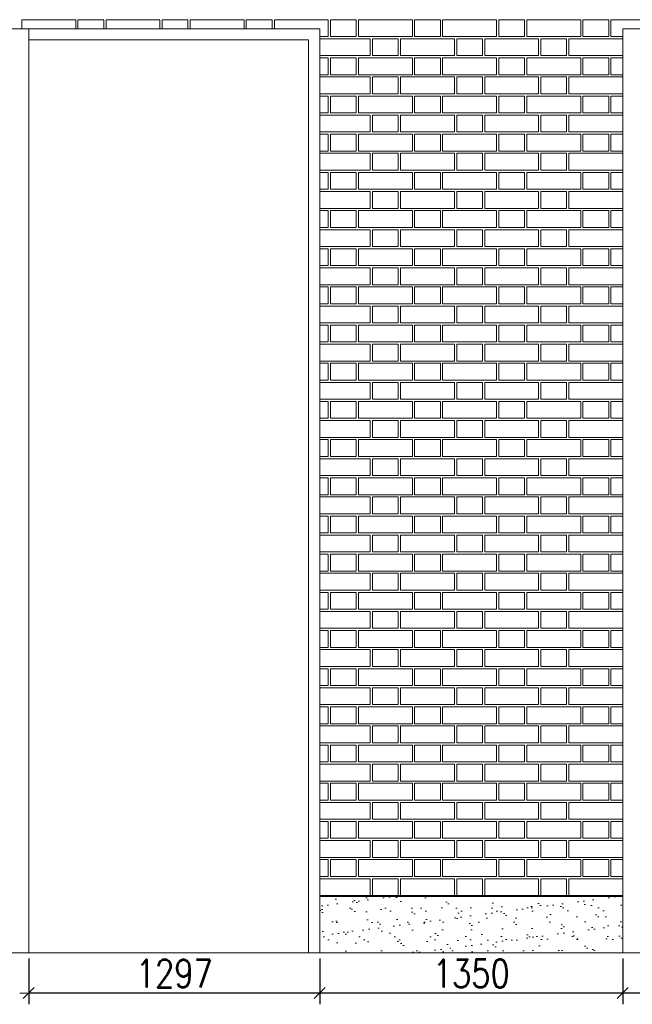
# Model space of a CAD drawing. Header units: millimetres. Extents: x 365044 to 878822, y -384447 to -241456.
# Tile 9 of 65: x 397562 to 400291, y -367444 to -363060. Entities that reach past the tile are written whole.
import ezdxf

# ---------------------------------------------------------------- set-up
doc = ezdxf.new("R2010")
doc.units = ezdxf.units.MM
doc.header["$PDMODE"] = 99
doc.linetypes.add('ACAD_ISO08W100', pattern=[36, 24, -3, 6, -3])
doc.linetypes.add('CENTER', pattern=[2, 1.25, -0.25, 0.25, -0.25])
doc.layers.get('Defpoints').update_dxf_attribs({"color": 250})
for name, color, linetype, lineweight in [('3A-HATCH', 252, 'Continuous', 0), ('4', 4, 'Continuous', 9), ('A-DIM', 7, 'Continuous', 13), ('A-LINE-00', 8, 'ACAD_ISO08W100', 5)]:
    doc.layers.add(name, color=color, linetype=linetype, lineweight=lineweight)
doc.layers.add('A-HATCH', color=9, linetype='Continuous', lineweight=0, true_color=0x808080)
doc.layers.add('CENTER', color=8, linetype='CENTER')
doc.styles.add('L1', font='simplex.shx', dxfattribs={"width": 0.8})
doc.dimstyles.new('copy 1 TO 50', dxfattribs={"dimscale": 50, "dimtxt": 2.5, "dimasz": 0.02, "dimexe": 1, "dimexo": 0.5, "dimgap": 0.5, "dimtad": 1, "dimdec": 0, "dimzin": 0, "dimdsep": 46, "dimtxsty": 'L1', "dimblk": '$0$$0$$1$new block', "dimcen": 0, "dimdle": 1, "dimclrd": 6, "dimclre": 6, "dimclrt": 7, "dimadec": 0, "dimazin": 0, "dimtfac": 2.5, "dimtdec": 0, "dimtix": 1, "dimtmove": 1, "dimatfit": 3, "dimldrblk": 'OPEN30', "dimfxl": 6, "dimtolj": 1, "dimtzin": 0, "dimarcsym": 0})

# ---------------------------------------------------------------- blocks, each defined once
blk = doc.blocks.new('$0$$0$$1$new block')
at = {"color": 3}
for p, q in [((40, 0), (-40, 0)), ((24.7, 24.7), (-24.7, -24.7)), ((0, 40), (0, -40))]:
    blk.add_line(p, q, dxfattribs=at)
blk = doc.blocks.new('*D352')
at = {"layer": 'A-DIM', "color": 6, "linetype": 'Continuous', "lineweight": -2, "transparency": 16777216}
for p, q in [((398898.8, -367239.9), (398898.8, -367444.2)), ((400248.8, -367239.9), (400248.8, -367444.2))]:
    blk.add_line(p, q, dxfattribs=at)
at = {"layer": 'A-DIM', "color": 6, "lineweight": -2, "transparency": 16777216}
blk.add_line((400247.8, -367394.2), (398899.8, -367394.2), dxfattribs=at)
at = {"layer": 'Defpoints', "color": 0, "transparency": 16777216}
for p in [(398898.8, -367214.9), (400248.8, -367214.9), (398898.8, -367394.2)]:
    blk.add_point(p, dxfattribs=at)
at = {"layer": 'A-DIM', "color": 6, "lineweight": -2, "transparency": 16777216, "rotation": 180}
blk.add_blockref('$0$$0$$1$new block', (398898.8, -367394.2), dxfattribs=at)
at = {"layer": 'A-DIM', "color": 6, "lineweight": -2, "transparency": 16777216}
blk.add_blockref('$0$$0$$1$new block', (400248.8, -367394.2), dxfattribs=at)
at = {"layer": 'A-DIM', "color": 7, "lineweight": -3, "transparency": 16777216, "insert": (399573.8, -367306.7), "char_height": 125, "attachment_point": 5, "style": 'L1'}
blk.add_mtext('\\A1;1350', dxfattribs=at)
blk = doc.blocks.new('_Open30')
at = {"color": 0, "linetype": 'ByBlock', "lineweight": -2}
for p, q in [((-1, 0.3), (0, 0)), ((0, 0), (-1, -0.3)), ((0, 0), (-1, 0))]:
    blk.add_line(p, q, dxfattribs=at)
blk = doc.blocks.new('*D381')
at = {"layer": 'A-DIM', "color": 6, "linetype": 'Continuous', "lineweight": -2, "transparency": 16777216}
for p, q in [((400248.8, -367239.9), (400248.8, -367444.2)), ((403738.8, -367239.9), (403738.8, -367444.2))]:
    blk.add_line(p, q, dxfattribs=at)
at = {"layer": 'A-DIM', "color": 6, "lineweight": -2, "transparency": 16777216}
blk.add_line((403737.8, -367394.2), (400249.8, -367394.2), dxfattribs=at)
at = {"layer": 'Defpoints', "color": 0, "transparency": 16777216}
for p in [(400248.8, -367214.9), (403738.8, -367214.9), (400248.8, -367394.2)]:
    blk.add_point(p, dxfattribs=at)
at = {"layer": 'A-DIM', "color": 6, "lineweight": -2, "transparency": 16777216, "rotation": 180}
blk.add_blockref('$0$$0$$1$new block', (400248.8, -367394.2), dxfattribs=at)
at = {"layer": 'A-DIM', "color": 6, "lineweight": -2, "transparency": 16777216}
blk.add_blockref('$0$$0$$1$new block', (403738.8, -367394.2), dxfattribs=at)
at = {"layer": 'A-DIM', "color": 7, "lineweight": -3, "transparency": 16777216, "insert": (401993.8, -367306.7), "char_height": 125, "attachment_point": 5, "style": 'L1'}
blk.add_mtext('\\A1;3490', dxfattribs=at)
blk = doc.blocks.new('*D382')
at = {"layer": 'A-DIM', "color": 6, "linetype": 'Continuous', "lineweight": -2, "transparency": 16777216}
for p, q in [((397601.8, -367239.9), (397601.8, -367444.2)), ((398898.8, -367239.9), (398898.8, -367444.2))]:
    blk.add_line(p, q, dxfattribs=at)
at = {"layer": 'A-DIM', "color": 6, "lineweight": -2, "transparency": 16777216}
blk.add_line((398897.8, -367394.2), (397602.8, -367394.2), dxfattribs=at)
at = {"layer": 'Defpoints', "color": 0, "transparency": 16777216}
for p in [(397601.8, -367214.9), (398898.8, -367214.9), (397601.8, -367394.2)]:
    blk.add_point(p, dxfattribs=at)
at = {"layer": 'A-DIM', "color": 6, "lineweight": -2, "transparency": 16777216, "rotation": 180}
blk.add_blockref('$0$$0$$1$new block', (397601.8, -367394.2), dxfattribs=at)
at = {"layer": 'A-DIM', "color": 6, "lineweight": -2, "transparency": 16777216}
blk.add_blockref('$0$$0$$1$new block', (398898.8, -367394.2), dxfattribs=at)
at = {"layer": 'A-DIM', "color": 7, "lineweight": -3, "transparency": 16777216, "insert": (398250.3, -367306.7), "char_height": 125, "attachment_point": 5, "style": 'L1'}
blk.add_mtext('\\A1;1297', dxfattribs=at)

msp = doc.modelspace()

# ---------------------------------------------------------------- hatches: boundary and pattern name
at = {"layer": '3A-HATCH'}
h = msp.add_hatch(dxfattribs=at)
h.set_pattern_fill('AR-SAND', color=256, scale=2)
h.set_pattern_definition([(37.5, (-130673.53, 17178.74), (-3.200063, 97.882647), [0, -77.216, 0, -86.36, 0, -82.55]), (7.5, (-130673.53, 17178.74), (89.904657, 143.36502), [0, -41.656, 0, -69.596, 0, -26.67]), (327.5, (-130736.01, 17178.74), (158.198474, 0.287437), [0, -25.4, 0, -91.44, 0, -119.38]), (317.5, (-130736.01, 17178.74), (152.71129, 44.585865), [0, -12.7, 0, -59.944, 0, -68.58])])
h.paths.add_polyline_path([(398898.8, -366964.9), (400248.8, -366964.9), (400248.8, -367214.9), (398898.8, -367214.9)])

# ---------------------------------------------------------------- linework, layer by layer
at = {"layer": '4', "ltscale": 80}
for p, q in [((384590.8, -363099.9), (398898.8, -363099.9)), ((397601.8, -367214.9), (397601.8, -363099.9)), ((398898.8, -367214.9), (398898.8, -363099.9)), ((400248.8, -363099.9), (403888.8, -363099.9)), ((400248.8, -367214.9), (400248.8, -363099.9)), ((397601.8, -363149.9), (398848.8, -363149.9)), ((398848.8, -367214.9), (398848.8, -363149.9)), ((398898.8, -366959.9), (400248.8, -366959.9)), ((398898.8, -366964.9), (400248.8, -366964.9)), ((383390.8, -367214.9), (403888.8, -367214.9))]:
    msp.add_line(p, q, dxfattribs=at)
at = {"layer": 'A-HATCH'}
for points in [[(397571.3, -363099.9), (397571.3, -363059.9), (397811.3, -363059.9), (397811.3, -363099.9)], [(397821.3, -363099.9), (397821.3, -363059.9), (397936.3, -363059.9), (397936.3, -363099.9)], [(397946.3, -363099.9), (397946.3, -363059.9), (398186.3, -363059.9), (398186.3, -363099.9)], [(398196.3, -363099.9), (398196.3, -363059.9), (398311.3, -363059.9), (398311.3, -363099.9)], [(398321.3, -363099.9), (398321.3, -363059.9), (398561.3, -363059.9), (398561.3, -363099.9)], [(398571.3, -363099.9), (398571.3, -363059.9), (398686.3, -363059.9), (398686.3, -363099.9)], [(398696.3, -363099.9), (398696.3, -363059.9), (398936.3, -363059.9), (398936.3, -363134.9), (398898.8, -363134.9)], [(400248.8, -363134.9), (400196.3, -363134.9), (400196.3, -363059.9), (400436.3, -363059.9), (400436.3, -363099.9)], [(398898.8, -363144.9), (399123.8, -363144.9), (399123.8, -363219.9), (398898.8, -363219.9)], [(398898.8, -363229.9), (398936.3, -363229.9), (398936.3, -363304.9), (398898.8, -363304.9)], [(400248.8, -363304.9), (400196.3, -363304.9), (400196.3, -363229.9), (400248.8, -363229.9)], [(398898.8, -363314.9), (399123.8, -363314.9), (399123.8, -363389.9), (398898.8, -363389.9)], [(398898.8, -363399.9), (398936.3, -363399.9), (398936.3, -363474.9), (398898.8, -363474.9)], [(400248.8, -363474.9), (400196.3, -363474.9), (400196.3, -363399.9), (400248.8, -363399.9)], [(398898.8, -363484.9), (399123.8, -363484.9), (399123.8, -363559.9), (398898.8, -363559.9)], [(398898.8, -363569.9), (398936.3, -363569.9), (398936.3, -363644.9), (398898.8, -363644.9)], [(400248.8, -363644.9), (400196.3, -363644.9), (400196.3, -363569.9), (400248.8, -363569.9)], [(398898.8, -363654.9), (399123.8, -363654.9), (399123.8, -363729.9), (398898.8, -363729.9)], [(398898.8, -363739.9), (398936.3, -363739.9), (398936.3, -363814.9), (398898.8, -363814.9)], [(400248.8, -363814.9), (400196.3, -363814.9), (400196.3, -363739.9), (400248.8, -363739.9)], [(398898.8, -363824.9), (399123.8, -363824.9), (399123.8, -363899.9), (398898.8, -363899.9)], [(398898.8, -363909.9), (398936.3, -363909.9), (398936.3, -363984.9), (398898.8, -363984.9)], [(400248.8, -363984.9), (400196.3, -363984.9), (400196.3, -363909.9), (400248.8, -363909.9)], [(398898.8, -363994.9), (399123.8, -363994.9), (399123.8, -364069.9), (398898.8, -364069.9)], [(398898.8, -364079.9), (398936.3, -364079.9), (398936.3, -364154.9), (398898.8, -364154.9)], [(400248.8, -364154.9), (400196.3, -364154.9), (400196.3, -364079.9), (400248.8, -364079.9)], [(398898.8, -364164.9), (399123.8, -364164.9), (399123.8, -364239.9), (398898.8, -364239.9)], [(398898.8, -364249.9), (398936.3, -364249.9), (398936.3, -364324.9), (398898.8, -364324.9)], [(400248.8, -364324.9), (400196.3, -364324.9), (400196.3, -364249.9), (400248.8, -364249.9)], [(398898.8, -364334.9), (399123.8, -364334.9), (399123.8, -364409.9), (398898.8, -364409.9)], [(398898.8, -364419.9), (398936.3, -364419.9), (398936.3, -364494.9), (398898.8, -364494.9)], [(400248.8, -364494.9), (400196.3, -364494.9), (400196.3, -364419.9), (400248.8, -364419.9)], [(398898.8, -364504.9), (399123.8, -364504.9), (399123.8, -364579.9), (398898.8, -364579.9)], [(398898.8, -364589.9), (398936.3, -364589.9), (398936.3, -364664.9), (398898.8, -364664.9)], [(400248.8, -364664.9), (400196.3, -364664.9), (400196.3, -364589.9), (400248.8, -364589.9)], [(398898.8, -364674.9), (399123.8, -364674.9), (399123.8, -364749.9), (398898.8, -364749.9)], [(398898.8, -364759.9), (398936.3, -364759.9), (398936.3, -364834.9), (398898.8, -364834.9)], [(400248.8, -364834.9), (400196.3, -364834.9), (400196.3, -364759.9), (400248.8, -364759.9)], [(398898.8, -364844.9), (399123.8, -364844.9), (399123.8, -364919.9), (398898.8, -364919.9)], [(398898.8, -364929.9), (398936.3, -364929.9), (398936.3, -365004.9), (398898.8, -365004.9)], [(400248.8, -365004.9), (400196.3, -365004.9), (400196.3, -364929.9), (400248.8, -364929.9)], [(398898.8, -365014.9), (399123.8, -365014.9), (399123.8, -365089.9), (398898.8, -365089.9)], [(398898.8, -365099.9), (398936.3, -365099.9), (398936.3, -365174.9), (398898.8, -365174.9)], [(400248.8, -365174.9), (400196.3, -365174.9), (400196.3, -365099.9), (400248.8, -365099.9)], [(398898.8, -365184.9), (399123.8, -365184.9), (399123.8, -365259.9), (398898.8, -365259.9)], [(398898.8, -365269.9), (398936.3, -365269.9), (398936.3, -365344.9), (398898.8, -365344.9)], [(400248.8, -365344.9), (400196.3, -365344.9), (400196.3, -365269.9), (400248.8, -365269.9)], [(398898.8, -365354.9), (399123.8, -365354.9), (399123.8, -365429.9), (398898.8, -365429.9)], [(398898.8, -365439.9), (398936.3, -365439.9), (398936.3, -365514.9), (398898.8, -365514.9)], [(400248.8, -365514.9), (400196.3, -365514.9), (400196.3, -365439.9), (400248.8, -365439.9)], [(398898.8, -365524.9), (399123.8, -365524.9), (399123.8, -365599.9), (398898.8, -365599.9)], [(398898.8, -365609.9), (398936.3, -365609.9), (398936.3, -365684.9), (398898.8, -365684.9)], [(400248.8, -365684.9), (400196.3, -365684.9), (400196.3, -365609.9), (400248.8, -365609.9)], [(398898.8, -365694.9), (399123.8, -365694.9), (399123.8, -365769.9), (398898.8, -365769.9)], [(398898.8, -365779.9), (398936.3, -365779.9), (398936.3, -365854.9), (398898.8, -365854.9)], [(400248.8, -365854.9), (400196.3, -365854.9), (400196.3, -365779.9), (400248.8, -365779.9)], [(398898.8, -365864.9), (399123.8, -365864.9), (399123.8, -365939.9), (398898.8, -365939.9)], [(398898.8, -365949.9), (398936.3, -365949.9), (398936.3, -366024.9), (398898.8, -366024.9)], [(400248.8, -366024.9), (400196.3, -366024.9), (400196.3, -365949.9), (400248.8, -365949.9)], [(398898.8, -366034.9), (399123.8, -366034.9), (399123.8, -366109.9), (398898.8, -366109.9)], [(398898.8, -366119.9), (398936.3, -366119.9), (398936.3, -366194.9), (398898.8, -366194.9)], [(400248.8, -366194.9), (400196.3, -366194.9), (400196.3, -366119.9), (400248.8, -366119.9)], [(398898.8, -366204.9), (399123.8, -366204.9), (399123.8, -366279.9), (398898.8, -366279.9)], [(398898.8, -366289.9), (398936.3, -366289.9), (398936.3, -366364.9), (398898.8, -366364.9)], [(400248.8, -366364.9), (400196.3, -366364.9), (400196.3, -366289.9), (400248.8, -366289.9)], [(398898.8, -366374.9), (399123.8, -366374.9), (399123.8, -366449.9), (398898.8, -366449.9)], [(398898.8, -366459.9), (398936.3, -366459.9), (398936.3, -366534.9), (398898.8, -366534.9)], [(400248.8, -366534.9), (400196.3, -366534.9), (400196.3, -366459.9), (400248.8, -366459.9)], [(398898.8, -366544.9), (399123.8, -366544.9), (399123.8, -366619.9), (398898.8, -366619.9)], [(398898.8, -366629.9), (398936.3, -366629.9), (398936.3, -366704.9), (398898.8, -366704.9)], [(400248.8, -366704.9), (400196.3, -366704.9), (400196.3, -366629.9), (400248.8, -366629.9)], [(398898.8, -366714.9), (399123.8, -366714.9), (399123.8, -366789.9), (398898.8, -366789.9)], [(398898.8, -366799.9), (398936.3, -366799.9), (398936.3, -366874.9), (398898.8, -366874.9)], [(400248.8, -366874.9), (400196.3, -366874.9), (400196.3, -366799.9), (400248.8, -366799.9)], [(398898.8, -366884.9), (399123.8, -366884.9), (399123.8, -366959.9), (398898.8, -366959.9)]]:
    msp.add_lwpolyline(points, dxfattribs=at)
for points in [[(398946.3, -363059.9), (399061.3, -363059.9), (399061.3, -363134.9), (398946.3, -363134.9)], [(399071.3, -363059.9), (399311.3, -363059.9), (399311.3, -363134.9), (399071.3, -363134.9)], [(399321.3, -363059.9), (399436.3, -363059.9), (399436.3, -363134.9), (399321.3, -363134.9)], [(399446.3, -363059.9), (399686.3, -363059.9), (399686.3, -363134.9), (399446.3, -363134.9)], [(399696.3, -363059.9), (399811.3, -363059.9), (399811.3, -363134.9), (399696.3, -363134.9)], [(399821.3, -363059.9), (400061.3, -363059.9), (400061.3, -363134.9), (399821.3, -363134.9)], [(400071.3, -363059.9), (400186.3, -363059.9), (400186.3, -363134.9), (400071.3, -363134.9)], [(399133.8, -363144.9), (399248.8, -363144.9), (399248.8, -363219.9), (399133.8, -363219.9)], [(399258.8, -363144.9), (399498.8, -363144.9), (399498.8, -363219.9), (399258.8, -363219.9)], [(399508.8, -363144.9), (399623.8, -363144.9), (399623.8, -363219.9), (399508.8, -363219.9)], [(399633.8, -363144.9), (399873.8, -363144.9), (399873.8, -363219.9), (399633.8, -363219.9)], [(399883.8, -363144.9), (399998.8, -363144.9), (399998.8, -363219.9), (399883.8, -363219.9)], [(400008.8, -363144.9), (400248.8, -363144.9), (400248.8, -363219.9), (400008.8, -363219.9)], [(398946.3, -363229.9), (399061.3, -363229.9), (399061.3, -363304.9), (398946.3, -363304.9)], [(399071.3, -363229.9), (399311.3, -363229.9), (399311.3, -363304.9), (399071.3, -363304.9)], [(399321.3, -363229.9), (399436.3, -363229.9), (399436.3, -363304.9), (399321.3, -363304.9)], [(399446.3, -363229.9), (399686.3, -363229.9), (399686.3, -363304.9), (399446.3, -363304.9)], [(399696.3, -363229.9), (399811.3, -363229.9), (399811.3, -363304.9), (399696.3, -363304.9)], [(399821.3, -363229.9), (400061.3, -363229.9), (400061.3, -363304.9), (399821.3, -363304.9)], [(400071.3, -363229.9), (400186.3, -363229.9), (400186.3, -363304.9), (400071.3, -363304.9)], [(399133.8, -363314.9), (399248.8, -363314.9), (399248.8, -363389.9), (399133.8, -363389.9)], [(399258.8, -363314.9), (399498.8, -363314.9), (399498.8, -363389.9), (399258.8, -363389.9)], [(399508.8, -363314.9), (399623.8, -363314.9), (399623.8, -363389.9), (399508.8, -363389.9)], [(399633.8, -363314.9), (399873.8, -363314.9), (399873.8, -363389.9), (399633.8, -363389.9)], [(399883.8, -363314.9), (399998.8, -363314.9), (399998.8, -363389.9), (399883.8, -363389.9)], [(400008.8, -363314.9), (400248.8, -363314.9), (400248.8, -363389.9), (400008.8, -363389.9)], [(398946.3, -363399.9), (399061.3, -363399.9), (399061.3, -363474.9), (398946.3, -363474.9)], [(399071.3, -363399.9), (399311.3, -363399.9), (399311.3, -363474.9), (399071.3, -363474.9)], [(399321.3, -363399.9), (399436.3, -363399.9), (399436.3, -363474.9), (399321.3, -363474.9)], [(399446.3, -363399.9), (399686.3, -363399.9), (399686.3, -363474.9), (399446.3, -363474.9)], [(399696.3, -363399.9), (399811.3, -363399.9), (399811.3, -363474.9), (399696.3, -363474.9)], [(399821.3, -363399.9), (400061.3, -363399.9), (400061.3, -363474.9), (399821.3, -363474.9)], [(400071.3, -363399.9), (400186.3, -363399.9), (400186.3, -363474.9), (400071.3, -363474.9)], [(399133.8, -363484.9), (399248.8, -363484.9), (399248.8, -363559.9), (399133.8, -363559.9)], [(399258.8, -363484.9), (399498.8, -363484.9), (399498.8, -363559.9), (399258.8, -363559.9)], [(399508.8, -363484.9), (399623.8, -363484.9), (399623.8, -363559.9), (399508.8, -363559.9)], [(399633.8, -363484.9), (399873.8, -363484.9), (399873.8, -363559.9), (399633.8, -363559.9)], [(399883.8, -363484.9), (399998.8, -363484.9), (399998.8, -363559.9), (399883.8, -363559.9)], [(400008.8, -363484.9), (400248.8, -363484.9), (400248.8, -363559.9), (400008.8, -363559.9)], [(398946.3, -363569.9), (399061.3, -363569.9), (399061.3, -363644.9), (398946.3, -363644.9)], [(399071.3, -363569.9), (399311.3, -363569.9), (399311.3, -363644.9), (399071.3, -363644.9)], [(399321.3, -363569.9), (399436.3, -363569.9), (399436.3, -363644.9), (399321.3, -363644.9)], [(399446.3, -363569.9), (399686.3, -363569.9), (399686.3, -363644.9), (399446.3, -363644.9)], [(399696.3, -363569.9), (399811.3, -363569.9), (399811.3, -363644.9), (399696.3, -363644.9)], [(399821.3, -363569.9), (400061.3, -363569.9), (400061.3, -363644.9), (399821.3, -363644.9)], [(400071.3, -363569.9), (400186.3, -363569.9), (400186.3, -363644.9), (400071.3, -363644.9)], [(399133.8, -363654.9), (399248.8, -363654.9), (399248.8, -363729.9), (399133.8, -363729.9)], [(399258.8, -363654.9), (399498.8, -363654.9), (399498.8, -363729.9), (399258.8, -363729.9)], [(399508.8, -363654.9), (399623.8, -363654.9), (399623.8, -363729.9), (399508.8, -363729.9)], [(399633.8, -363654.9), (399873.8, -363654.9), (399873.8, -363729.9), (399633.8, -363729.9)], [(399883.8, -363654.9), (399998.8, -363654.9), (399998.8, -363729.9), (399883.8, -363729.9)], [(400008.8, -363654.9), (400248.8, -363654.9), (400248.8, -363729.9), (400008.8, -363729.9)], [(398946.3, -363739.9), (399061.3, -363739.9), (399061.3, -363814.9), (398946.3, -363814.9)], [(399071.3, -363739.9), (399311.3, -363739.9), (399311.3, -363814.9), (399071.3, -363814.9)], [(399321.3, -363739.9), (399436.3, -363739.9), (399436.3, -363814.9), (399321.3, -363814.9)], [(399446.3, -363739.9), (399686.3, -363739.9), (399686.3, -363814.9), (399446.3, -363814.9)], [(399696.3, -363739.9), (399811.3, -363739.9), (399811.3, -363814.9), (399696.3, -363814.9)], [(399821.3, -363739.9), (400061.3, -363739.9), (400061.3, -363814.9), (399821.3, -363814.9)], [(400071.3, -363739.9), (400186.3, -363739.9), (400186.3, -363814.9), (400071.3, -363814.9)], [(399133.8, -363824.9), (399248.8, -363824.9), (399248.8, -363899.9), (399133.8, -363899.9)], [(399258.8, -363824.9), (399498.8, -363824.9), (399498.8, -363899.9), (399258.8, -363899.9)], [(399508.8, -363824.9), (399623.8, -363824.9), (399623.8, -363899.9), (399508.8, -363899.9)], [(399633.8, -363824.9), (399873.8, -363824.9), (399873.8, -363899.9), (399633.8, -363899.9)], [(399883.8, -363824.9), (399998.8, -363824.9), (399998.8, -363899.9), (399883.8, -363899.9)], [(400008.8, -363824.9), (400248.8, -363824.9), (400248.8, -363899.9), (400008.8, -363899.9)], [(398946.3, -363909.9), (399061.3, -363909.9), (399061.3, -363984.9), (398946.3, -363984.9)], [(399071.3, -363909.9), (399311.3, -363909.9), (399311.3, -363984.9), (399071.3, -363984.9)], [(399321.3, -363909.9), (399436.3, -363909.9), (399436.3, -363984.9), (399321.3, -363984.9)], [(399446.3, -363909.9), (399686.3, -363909.9), (399686.3, -363984.9), (399446.3, -363984.9)], [(399696.3, -363909.9), (399811.3, -363909.9), (399811.3, -363984.9), (399696.3, -363984.9)], [(399821.3, -363909.9), (400061.3, -363909.9), (400061.3, -363984.9), (399821.3, -363984.9)], [(400071.3, -363909.9), (400186.3, -363909.9), (400186.3, -363984.9), (400071.3, -363984.9)], [(399133.8, -363994.9), (399248.8, -363994.9), (399248.8, -364069.9), (399133.8, -364069.9)], [(399258.8, -363994.9), (399498.8, -363994.9), (399498.8, -364069.9), (399258.8, -364069.9)], [(399508.8, -363994.9), (399623.8, -363994.9), (399623.8, -364069.9), (399508.8, -364069.9)], [(399633.8, -363994.9), (399873.8, -363994.9), (399873.8, -364069.9), (399633.8, -364069.9)], [(399883.8, -363994.9), (399998.8, -363994.9), (399998.8, -364069.9), (399883.8, -364069.9)], [(400008.8, -363994.9), (400248.8, -363994.9), (400248.8, -364069.9), (400008.8, -364069.9)], [(398946.3, -364079.9), (399061.3, -364079.9), (399061.3, -364154.9), (398946.3, -364154.9)], [(399071.3, -364079.9), (399311.3, -364079.9), (399311.3, -364154.9), (399071.3, -364154.9)], [(399321.3, -364079.9), (399436.3, -364079.9), (399436.3, -364154.9), (399321.3, -364154.9)], [(399446.3, -364079.9), (399686.3, -364079.9), (399686.3, -364154.9), (399446.3, -364154.9)], [(399696.3, -364079.9), (399811.3, -364079.9), (399811.3, -364154.9), (399696.3, -364154.9)], [(399821.3, -364079.9), (400061.3, -364079.9), (400061.3, -364154.9), (399821.3, -364154.9)], [(400071.3, -364079.9), (400186.3, -364079.9), (400186.3, -364154.9), (400071.3, -364154.9)], [(399133.8, -364164.9), (399248.8, -364164.9), (399248.8, -364239.9), (399133.8, -364239.9)], [(399258.8, -364164.9), (399498.8, -364164.9), (399498.8, -364239.9), (399258.8, -364239.9)], [(399508.8, -364164.9), (399623.8, -364164.9), (399623.8, -364239.9), (399508.8, -364239.9)], [(399633.8, -364164.9), (399873.8, -364164.9), (399873.8, -364239.9), (399633.8, -364239.9)], [(399883.8, -364164.9), (399998.8, -364164.9), (399998.8, -364239.9), (399883.8, -364239.9)], [(400008.8, -364164.9), (400248.8, -364164.9), (400248.8, -364239.9), (400008.8, -364239.9)], [(398946.3, -364249.9), (399061.3, -364249.9), (399061.3, -364324.9), (398946.3, -364324.9)], [(399071.3, -364249.9), (399311.3, -364249.9), (399311.3, -364324.9), (399071.3, -364324.9)], [(399321.3, -364249.9), (399436.3, -364249.9), (399436.3, -364324.9), (399321.3, -364324.9)], [(399446.3, -364249.9), (399686.3, -364249.9), (399686.3, -364324.9), (399446.3, -364324.9)], [(399696.3, -364249.9), (399811.3, -364249.9), (399811.3, -364324.9), (399696.3, -364324.9)], [(399821.3, -364249.9), (400061.3, -364249.9), (400061.3, -364324.9), (399821.3, -364324.9)], [(400071.3, -364249.9), (400186.3, -364249.9), (400186.3, -364324.9), (400071.3, -364324.9)], [(399133.8, -364334.9), (399248.8, -364334.9), (399248.8, -364409.9), (399133.8, -364409.9)], [(399258.8, -364334.9), (399498.8, -364334.9), (399498.8, -364409.9), (399258.8, -364409.9)], [(399508.8, -364334.9), (399623.8, -364334.9), (399623.8, -364409.9), (399508.8, -364409.9)], [(399633.8, -364334.9), (399873.8, -364334.9), (399873.8, -364409.9), (399633.8, -364409.9)], [(399883.8, -364334.9), (399998.8, -364334.9), (399998.8, -364409.9), (399883.8, -364409.9)], [(400008.8, -364334.9), (400248.8, -364334.9), (400248.8, -364409.9), (400008.8, -364409.9)], [(398946.3, -364419.9), (399061.3, -364419.9), (399061.3, -364494.9), (398946.3, -364494.9)], [(399071.3, -364419.9), (399311.3, -364419.9), (399311.3, -364494.9), (399071.3, -364494.9)], [(399321.3, -364419.9), (399436.3, -364419.9), (399436.3, -364494.9), (399321.3, -364494.9)], [(399446.3, -364419.9), (399686.3, -364419.9), (399686.3, -364494.9), (399446.3, -364494.9)], [(399696.3, -364419.9), (399811.3, -364419.9), (399811.3, -364494.9), (399696.3, -364494.9)], [(399821.3, -364419.9), (400061.3, -364419.9), (400061.3, -364494.9), (399821.3, -364494.9)], [(400071.3, -364419.9), (400186.3, -364419.9), (400186.3, -364494.9), (400071.3, -364494.9)], [(399133.8, -364504.9), (399248.8, -364504.9), (399248.8, -364579.9), (399133.8, -364579.9)], [(399258.8, -364504.9), (399498.8, -364504.9), (399498.8, -364579.9), (399258.8, -364579.9)], [(399508.8, -364504.9), (399623.8, -364504.9), (399623.8, -364579.9), (399508.8, -364579.9)], [(399633.8, -364504.9), (399873.8, -364504.9), (399873.8, -364579.9), (399633.8, -364579.9)], [(399883.8, -364504.9), (399998.8, -364504.9), (399998.8, -364579.9), (399883.8, -364579.9)], [(400008.8, -364504.9), (400248.8, -364504.9), (400248.8, -364579.9), (400008.8, -364579.9)], [(398946.3, -364589.9), (399061.3, -364589.9), (399061.3, -364664.9), (398946.3, -364664.9)], [(399071.3, -364589.9), (399311.3, -364589.9), (399311.3, -364664.9), (399071.3, -364664.9)], [(399321.3, -364589.9), (399436.3, -364589.9), (399436.3, -364664.9), (399321.3, -364664.9)], [(399446.3, -364589.9), (399686.3, -364589.9), (399686.3, -364664.9), (399446.3, -364664.9)], [(399696.3, -364589.9), (399811.3, -364589.9), (399811.3, -364664.9), (399696.3, -364664.9)], [(399821.3, -364589.9), (400061.3, -364589.9), (400061.3, -364664.9), (399821.3, -364664.9)], [(400071.3, -364589.9), (400186.3, -364589.9), (400186.3, -364664.9), (400071.3, -364664.9)], [(399133.8, -364674.9), (399248.8, -364674.9), (399248.8, -364749.9), (399133.8, -364749.9)], [(399258.8, -364674.9), (399498.8, -364674.9), (399498.8, -364749.9), (399258.8, -364749.9)], [(399508.8, -364674.9), (399623.8, -364674.9), (399623.8, -364749.9), (399508.8, -364749.9)], [(399633.8, -364674.9), (399873.8, -364674.9), (399873.8, -364749.9), (399633.8, -364749.9)], [(399883.8, -364674.9), (399998.8, -364674.9), (399998.8, -364749.9), (399883.8, -364749.9)], [(400008.8, -364674.9), (400248.8, -364674.9), (400248.8, -364749.9), (400008.8, -364749.9)], [(398946.3, -364759.9), (399061.3, -364759.9), (399061.3, -364834.9), (398946.3, -364834.9)], [(399071.3, -364759.9), (399311.3, -364759.9), (399311.3, -364834.9), (399071.3, -364834.9)], [(399321.3, -364759.9), (399436.3, -364759.9), (399436.3, -364834.9), (399321.3, -364834.9)], [(399446.3, -364759.9), (399686.3, -364759.9), (399686.3, -364834.9), (399446.3, -364834.9)], [(399696.3, -364759.9), (399811.3, -364759.9), (399811.3, -364834.9), (399696.3, -364834.9)], [(399821.3, -364759.9), (400061.3, -364759.9), (400061.3, -364834.9), (399821.3, -364834.9)], [(400071.3, -364759.9), (400186.3, -364759.9), (400186.3, -364834.9), (400071.3, -364834.9)], [(399133.8, -364844.9), (399248.8, -364844.9), (399248.8, -364919.9), (399133.8, -364919.9)], [(399258.8, -364844.9), (399498.8, -364844.9), (399498.8, -364919.9), (399258.8, -364919.9)], [(399508.8, -364844.9), (399623.8, -364844.9), (399623.8, -364919.9), (399508.8, -364919.9)], [(399633.8, -364844.9), (399873.8, -364844.9), (399873.8, -364919.9), (399633.8, -364919.9)], [(399883.8, -364844.9), (399998.8, -364844.9), (399998.8, -364919.9), (399883.8, -364919.9)], [(400008.8, -364844.9), (400248.8, -364844.9), (400248.8, -364919.9), (400008.8, -364919.9)], [(398946.3, -364929.9), (399061.3, -364929.9), (399061.3, -365004.9), (398946.3, -365004.9)], [(399071.3, -364929.9), (399311.3, -364929.9), (399311.3, -365004.9), (399071.3, -365004.9)], [(399321.3, -364929.9), (399436.3, -364929.9), (399436.3, -365004.9), (399321.3, -365004.9)], [(399446.3, -364929.9), (399686.3, -364929.9), (399686.3, -365004.9), (399446.3, -365004.9)], [(399696.3, -364929.9), (399811.3, -364929.9), (399811.3, -365004.9), (399696.3, -365004.9)], [(399821.3, -364929.9), (400061.3, -364929.9), (400061.3, -365004.9), (399821.3, -365004.9)], [(400071.3, -364929.9), (400186.3, -364929.9), (400186.3, -365004.9), (400071.3, -365004.9)], [(399133.8, -365014.9), (399248.8, -365014.9), (399248.8, -365089.9), (399133.8, -365089.9)], [(399258.8, -365014.9), (399498.8, -365014.9), (399498.8, -365089.9), (399258.8, -365089.9)], [(399508.8, -365014.9), (399623.8, -365014.9), (399623.8, -365089.9), (399508.8, -365089.9)], [(399633.8, -365014.9), (399873.8, -365014.9), (399873.8, -365089.9), (399633.8, -365089.9)], [(399883.8, -365014.9), (399998.8, -365014.9), (399998.8, -365089.9), (399883.8, -365089.9)], [(400008.8, -365014.9), (400248.8, -365014.9), (400248.8, -365089.9), (400008.8, -365089.9)], [(398946.3, -365099.9), (399061.3, -365099.9), (399061.3, -365174.9), (398946.3, -365174.9)], [(399071.3, -365099.9), (399311.3, -365099.9), (399311.3, -365174.9), (399071.3, -365174.9)], [(399321.3, -365099.9), (399436.3, -365099.9), (399436.3, -365174.9), (399321.3, -365174.9)], [(399446.3, -365099.9), (399686.3, -365099.9), (399686.3, -365174.9), (399446.3, -365174.9)], [(399696.3, -365099.9), (399811.3, -365099.9), (399811.3, -365174.9), (399696.3, -365174.9)], [(399821.3, -365099.9), (400061.3, -365099.9), (400061.3, -365174.9), (399821.3, -365174.9)], [(400071.3, -365099.9), (400186.3, -365099.9), (400186.3, -365174.9), (400071.3, -365174.9)], [(399133.8, -365184.9), (399248.8, -365184.9), (399248.8, -365259.9), (399133.8, -365259.9)], [(399258.8, -365184.9), (399498.8, -365184.9), (399498.8, -365259.9), (399258.8, -365259.9)], [(399508.8, -365184.9), (399623.8, -365184.9), (399623.8, -365259.9), (399508.8, -365259.9)], [(399633.8, -365184.9), (399873.8, -365184.9), (399873.8, -365259.9), (399633.8, -365259.9)], [(399883.8, -365184.9), (399998.8, -365184.9), (399998.8, -365259.9), (399883.8, -365259.9)], [(400008.8, -365184.9), (400248.8, -365184.9), (400248.8, -365259.9), (400008.8, -365259.9)], [(398946.3, -365269.9), (399061.3, -365269.9), (399061.3, -365344.9), (398946.3, -365344.9)], [(399071.3, -365269.9), (399311.3, -365269.9), (399311.3, -365344.9), (399071.3, -365344.9)], [(399321.3, -365269.9), (399436.3, -365269.9), (399436.3, -365344.9), (399321.3, -365344.9)], [(399446.3, -365269.9), (399686.3, -365269.9), (399686.3, -365344.9), (399446.3, -365344.9)], [(399696.3, -365269.9), (399811.3, -365269.9), (399811.3, -365344.9), (399696.3, -365344.9)], [(399821.3, -365269.9), (400061.3, -365269.9), (400061.3, -365344.9), (399821.3, -365344.9)], [(400071.3, -365269.9), (400186.3, -365269.9), (400186.3, -365344.9), (400071.3, -365344.9)], [(399133.8, -365354.9), (399248.8, -365354.9), (399248.8, -365429.9), (399133.8, -365429.9)], [(399258.8, -365354.9), (399498.8, -365354.9), (399498.8, -365429.9), (399258.8, -365429.9)], [(399508.8, -365354.9), (399623.8, -365354.9), (399623.8, -365429.9), (399508.8, -365429.9)], [(399633.8, -365354.9), (399873.8, -365354.9), (399873.8, -365429.9), (399633.8, -365429.9)], [(399883.8, -365354.9), (399998.8, -365354.9), (399998.8, -365429.9), (399883.8, -365429.9)], [(400008.8, -365354.9), (400248.8, -365354.9), (400248.8, -365429.9), (400008.8, -365429.9)], [(398946.3, -365439.9), (399061.3, -365439.9), (399061.3, -365514.9), (398946.3, -365514.9)], [(399071.3, -365439.9), (399311.3, -365439.9), (399311.3, -365514.9), (399071.3, -365514.9)], [(399321.3, -365439.9), (399436.3, -365439.9), (399436.3, -365514.9), (399321.3, -365514.9)], [(399446.3, -365439.9), (399686.3, -365439.9), (399686.3, -365514.9), (399446.3, -365514.9)], [(399696.3, -365439.9), (399811.3, -365439.9), (399811.3, -365514.9), (399696.3, -365514.9)], [(399821.3, -365439.9), (400061.3, -365439.9), (400061.3, -365514.9), (399821.3, -365514.9)], [(400071.3, -365439.9), (400186.3, -365439.9), (400186.3, -365514.9), (400071.3, -365514.9)], [(399133.8, -365524.9), (399248.8, -365524.9), (399248.8, -365599.9), (399133.8, -365599.9)], [(399258.8, -365524.9), (399498.8, -365524.9), (399498.8, -365599.9), (399258.8, -365599.9)], [(399508.8, -365524.9), (399623.8, -365524.9), (399623.8, -365599.9), (399508.8, -365599.9)], [(399633.8, -365524.9), (399873.8, -365524.9), (399873.8, -365599.9), (399633.8, -365599.9)], [(399883.8, -365524.9), (399998.8, -365524.9), (399998.8, -365599.9), (399883.8, -365599.9)], [(400008.8, -365524.9), (400248.8, -365524.9), (400248.8, -365599.9), (400008.8, -365599.9)], [(398946.3, -365609.9), (399061.3, -365609.9), (399061.3, -365684.9), (398946.3, -365684.9)], [(399071.3, -365609.9), (399311.3, -365609.9), (399311.3, -365684.9), (399071.3, -365684.9)], [(399321.3, -365609.9), (399436.3, -365609.9), (399436.3, -365684.9), (399321.3, -365684.9)], [(399446.3, -365609.9), (399686.3, -365609.9), (399686.3, -365684.9), (399446.3, -365684.9)], [(399696.3, -365609.9), (399811.3, -365609.9), (399811.3, -365684.9), (399696.3, -365684.9)], [(399821.3, -365609.9), (400061.3, -365609.9), (400061.3, -365684.9), (399821.3, -365684.9)], [(400071.3, -365609.9), (400186.3, -365609.9), (400186.3, -365684.9), (400071.3, -365684.9)], [(399133.8, -365694.9), (399248.8, -365694.9), (399248.8, -365769.9), (399133.8, -365769.9)], [(399258.8, -365694.9), (399498.8, -365694.9), (399498.8, -365769.9), (399258.8, -365769.9)], [(399508.8, -365694.9), (399623.8, -365694.9), (399623.8, -365769.9), (399508.8, -365769.9)], [(399633.8, -365694.9), (399873.8, -365694.9), (399873.8, -365769.9), (399633.8, -365769.9)], [(399883.8, -365694.9), (399998.8, -365694.9), (399998.8, -365769.9), (399883.8, -365769.9)], [(400008.8, -365694.9), (400248.8, -365694.9), (400248.8, -365769.9), (400008.8, -365769.9)], [(398946.3, -365779.9), (399061.3, -365779.9), (399061.3, -365854.9), (398946.3, -365854.9)], [(399071.3, -365779.9), (399311.3, -365779.9), (399311.3, -365854.9), (399071.3, -365854.9)], [(399321.3, -365779.9), (399436.3, -365779.9), (399436.3, -365854.9), (399321.3, -365854.9)], [(399446.3, -365779.9), (399686.3, -365779.9), (399686.3, -365854.9), (399446.3, -365854.9)], [(399696.3, -365779.9), (399811.3, -365779.9), (399811.3, -365854.9), (399696.3, -365854.9)], [(399821.3, -365779.9), (400061.3, -365779.9), (400061.3, -365854.9), (399821.3, -365854.9)], [(400071.3, -365779.9), (400186.3, -365779.9), (400186.3, -365854.9), (400071.3, -365854.9)], [(399133.8, -365864.9), (399248.8, -365864.9), (399248.8, -365939.9), (399133.8, -365939.9)], [(399258.8, -365864.9), (399498.8, -365864.9), (399498.8, -365939.9), (399258.8, -365939.9)], [(399508.8, -365864.9), (399623.8, -365864.9), (399623.8, -365939.9), (399508.8, -365939.9)], [(399633.8, -365864.9), (399873.8, -365864.9), (399873.8, -365939.9), (399633.8, -365939.9)], [(399883.8, -365864.9), (399998.8, -365864.9), (399998.8, -365939.9), (399883.8, -365939.9)], [(400008.8, -365864.9), (400248.8, -365864.9), (400248.8, -365939.9), (400008.8, -365939.9)], [(398946.3, -365949.9), (399061.3, -365949.9), (399061.3, -366024.9), (398946.3, -366024.9)], [(399071.3, -365949.9), (399311.3, -365949.9), (399311.3, -366024.9), (399071.3, -366024.9)], [(399321.3, -365949.9), (399436.3, -365949.9), (399436.3, -366024.9), (399321.3, -366024.9)], [(399446.3, -365949.9), (399686.3, -365949.9), (399686.3, -366024.9), (399446.3, -366024.9)], [(399696.3, -365949.9), (399811.3, -365949.9), (399811.3, -366024.9), (399696.3, -366024.9)], [(399821.3, -365949.9), (400061.3, -365949.9), (400061.3, -366024.9), (399821.3, -366024.9)], [(400071.3, -365949.9), (400186.3, -365949.9), (400186.3, -366024.9), (400071.3, -366024.9)], [(399133.8, -366034.9), (399248.8, -366034.9), (399248.8, -366109.9), (399133.8, -366109.9)], [(399258.8, -366034.9), (399498.8, -366034.9), (399498.8, -366109.9), (399258.8, -366109.9)], [(399508.8, -366034.9), (399623.8, -366034.9), (399623.8, -366109.9), (399508.8, -366109.9)], [(399633.8, -366034.9), (399873.8, -366034.9), (399873.8, -366109.9), (399633.8, -366109.9)], [(399883.8, -366034.9), (399998.8, -366034.9), (399998.8, -366109.9), (399883.8, -366109.9)], [(400008.8, -366034.9), (400248.8, -366034.9), (400248.8, -366109.9), (400008.8, -366109.9)], [(398946.3, -366119.9), (399061.3, -366119.9), (399061.3, -366194.9), (398946.3, -366194.9)], [(399071.3, -366119.9), (399311.3, -366119.9), (399311.3, -366194.9), (399071.3, -366194.9)], [(399321.3, -366119.9), (399436.3, -366119.9), (399436.3, -366194.9), (399321.3, -366194.9)], [(399446.3, -366119.9), (399686.3, -366119.9), (399686.3, -366194.9), (399446.3, -366194.9)], [(399696.3, -366119.9), (399811.3, -366119.9), (399811.3, -366194.9), (399696.3, -366194.9)], [(399821.3, -366119.9), (400061.3, -366119.9), (400061.3, -366194.9), (399821.3, -366194.9)], [(400071.3, -366119.9), (400186.3, -366119.9), (400186.3, -366194.9), (400071.3, -366194.9)], [(399133.8, -366204.9), (399248.8, -366204.9), (399248.8, -366279.9), (399133.8, -366279.9)], [(399258.8, -366204.9), (399498.8, -366204.9), (399498.8, -366279.9), (399258.8, -366279.9)], [(399508.8, -366204.9), (399623.8, -366204.9), (399623.8, -366279.9), (399508.8, -366279.9)], [(399633.8, -366204.9), (399873.8, -366204.9), (399873.8, -366279.9), (399633.8, -366279.9)], [(399883.8, -366204.9), (399998.8, -366204.9), (399998.8, -366279.9), (399883.8, -366279.9)], [(400008.8, -366204.9), (400248.8, -366204.9), (400248.8, -366279.9), (400008.8, -366279.9)], [(398946.3, -366289.9), (399061.3, -366289.9), (399061.3, -366364.9), (398946.3, -366364.9)], [(399071.3, -366289.9), (399311.3, -366289.9), (399311.3, -366364.9), (399071.3, -366364.9)], [(399321.3, -366289.9), (399436.3, -366289.9), (399436.3, -366364.9), (399321.3, -366364.9)], [(399446.3, -366289.9), (399686.3, -366289.9), (399686.3, -366364.9), (399446.3, -366364.9)], [(399696.3, -366289.9), (399811.3, -366289.9), (399811.3, -366364.9), (399696.3, -366364.9)], [(399821.3, -366289.9), (400061.3, -366289.9), (400061.3, -366364.9), (399821.3, -366364.9)], [(400071.3, -366289.9), (400186.3, -366289.9), (400186.3, -366364.9), (400071.3, -366364.9)], [(399133.8, -366374.9), (399248.8, -366374.9), (399248.8, -366449.9), (399133.8, -366449.9)], [(399258.8, -366374.9), (399498.8, -366374.9), (399498.8, -366449.9), (399258.8, -366449.9)], [(399508.8, -366374.9), (399623.8, -366374.9), (399623.8, -366449.9), (399508.8, -366449.9)], [(399633.8, -366374.9), (399873.8, -366374.9), (399873.8, -366449.9), (399633.8, -366449.9)], [(399883.8, -366374.9), (399998.8, -366374.9), (399998.8, -366449.9), (399883.8, -366449.9)], [(400008.8, -366374.9), (400248.8, -366374.9), (400248.8, -366449.9), (400008.8, -366449.9)], [(398946.3, -366459.9), (399061.3, -366459.9), (399061.3, -366534.9), (398946.3, -366534.9)], [(399071.3, -366459.9), (399311.3, -366459.9), (399311.3, -366534.9), (399071.3, -366534.9)], [(399321.3, -366459.9), (399436.3, -366459.9), (399436.3, -366534.9), (399321.3, -366534.9)], [(399446.3, -366459.9), (399686.3, -366459.9), (399686.3, -366534.9), (399446.3, -366534.9)], [(399696.3, -366459.9), (399811.3, -366459.9), (399811.3, -366534.9), (399696.3, -366534.9)], [(399821.3, -366459.9), (400061.3, -366459.9), (400061.3, -366534.9), (399821.3, -366534.9)], [(400071.3, -366459.9), (400186.3, -366459.9), (400186.3, -366534.9), (400071.3, -366534.9)], [(399133.8, -366544.9), (399248.8, -366544.9), (399248.8, -366619.9), (399133.8, -366619.9)], [(399258.8, -366544.9), (399498.8, -366544.9), (399498.8, -366619.9), (399258.8, -366619.9)], [(399508.8, -366544.9), (399623.8, -366544.9), (399623.8, -366619.9), (399508.8, -366619.9)], [(399633.8, -366544.9), (399873.8, -366544.9), (399873.8, -366619.9), (399633.8, -366619.9)], [(399883.8, -366544.9), (399998.8, -366544.9), (399998.8, -366619.9), (399883.8, -366619.9)], [(400008.8, -366544.9), (400248.8, -366544.9), (400248.8, -366619.9), (400008.8, -366619.9)], [(398946.3, -366629.9), (399061.3, -366629.9), (399061.3, -366704.9), (398946.3, -366704.9)], [(399071.3, -366629.9), (399311.3, -366629.9), (399311.3, -366704.9), (399071.3, -366704.9)], [(399321.3, -366629.9), (399436.3, -366629.9), (399436.3, -366704.9), (399321.3, -366704.9)], [(399446.3, -366629.9), (399686.3, -366629.9), (399686.3, -366704.9), (399446.3, -366704.9)], [(399696.3, -366629.9), (399811.3, -366629.9), (399811.3, -366704.9), (399696.3, -366704.9)], [(399821.3, -366629.9), (400061.3, -366629.9), (400061.3, -366704.9), (399821.3, -366704.9)], [(400071.3, -366629.9), (400186.3, -366629.9), (400186.3, -366704.9), (400071.3, -366704.9)], [(399133.8, -366714.9), (399248.8, -366714.9), (399248.8, -366789.9), (399133.8, -366789.9)], [(399258.8, -366714.9), (399498.8, -366714.9), (399498.8, -366789.9), (399258.8, -366789.9)], [(399508.8, -366714.9), (399623.8, -366714.9), (399623.8, -366789.9), (399508.8, -366789.9)], [(399633.8, -366714.9), (399873.8, -366714.9), (399873.8, -366789.9), (399633.8, -366789.9)], [(399883.8, -366714.9), (399998.8, -366714.9), (399998.8, -366789.9), (399883.8, -366789.9)], [(400008.8, -366714.9), (400248.8, -366714.9), (400248.8, -366789.9), (400008.8, -366789.9)], [(398946.3, -366799.9), (399061.3, -366799.9), (399061.3, -366874.9), (398946.3, -366874.9)], [(399071.3, -366799.9), (399311.3, -366799.9), (399311.3, -366874.9), (399071.3, -366874.9)], [(399321.3, -366799.9), (399436.3, -366799.9), (399436.3, -366874.9), (399321.3, -366874.9)], [(399446.3, -366799.9), (399686.3, -366799.9), (399686.3, -366874.9), (399446.3, -366874.9)], [(399696.3, -366799.9), (399811.3, -366799.9), (399811.3, -366874.9), (399696.3, -366874.9)], [(399821.3, -366799.9), (400061.3, -366799.9), (400061.3, -366874.9), (399821.3, -366874.9)], [(400071.3, -366799.9), (400186.3, -366799.9), (400186.3, -366874.9), (400071.3, -366874.9)], [(399133.8, -366884.9), (399248.8, -366884.9), (399248.8, -366959.9), (399133.8, -366959.9)], [(399258.8, -366884.9), (399498.8, -366884.9), (399498.8, -366959.9), (399258.8, -366959.9)], [(399508.8, -366884.9), (399623.8, -366884.9), (399623.8, -366959.9), (399508.8, -366959.9)], [(399633.8, -366884.9), (399873.8, -366884.9), (399873.8, -366959.9), (399633.8, -366959.9)], [(399883.8, -366884.9), (399998.8, -366884.9), (399998.8, -366959.9), (399883.8, -366959.9)], [(400008.8, -366884.9), (400248.8, -366884.9), (400248.8, -366959.9), (400008.8, -366959.9)]]:
    msp.add_lwpolyline(points, close=True, dxfattribs=at)
at = {"layer": 'A-LINE-00', "linetype": 'CENTER', "ltscale": 500}
msp.add_line((398898.8, -367214.9), (405122.2, -367214.9), dxfattribs=at)
at = {"layer": 'CENTER', "lineweight": 9, "ltscale": 350}
msp.add_line((365043.6, -367214.9), (405284.6, -367214.9), dxfattribs=at)

# ---------------------------------------------------------------- dimensions: what is measured, and where the dimension line sits
at = {"layer": 'A-DIM', "lineweight": -3}
for base, p1, p2, picture, middle in [((397601.8, -367394.2), (398898.8, -367214.9), (397601.8, -367214.9), '*D382', (398250.3, -367306.7)), ((398898.8, -367394.2), (400248.8, -367214.9), (398898.8, -367214.9), '*D352', (399573.8, -367306.7)), ((400248.8, -367394.2), (403738.8, -367214.9), (400248.8, -367214.9), '*D381', (401993.8, -367306.7))]:
    dim = msp.add_linear_dim(base=base, p1=p1, p2=p2, angle=180, dimstyle='copy 1 TO 50', dxfattribs=at)
    dim.commit()
    dim.dimension.update_dxf_attribs({"geometry": picture, "text_midpoint": middle})

doc.saveas('drawing.dxf')
